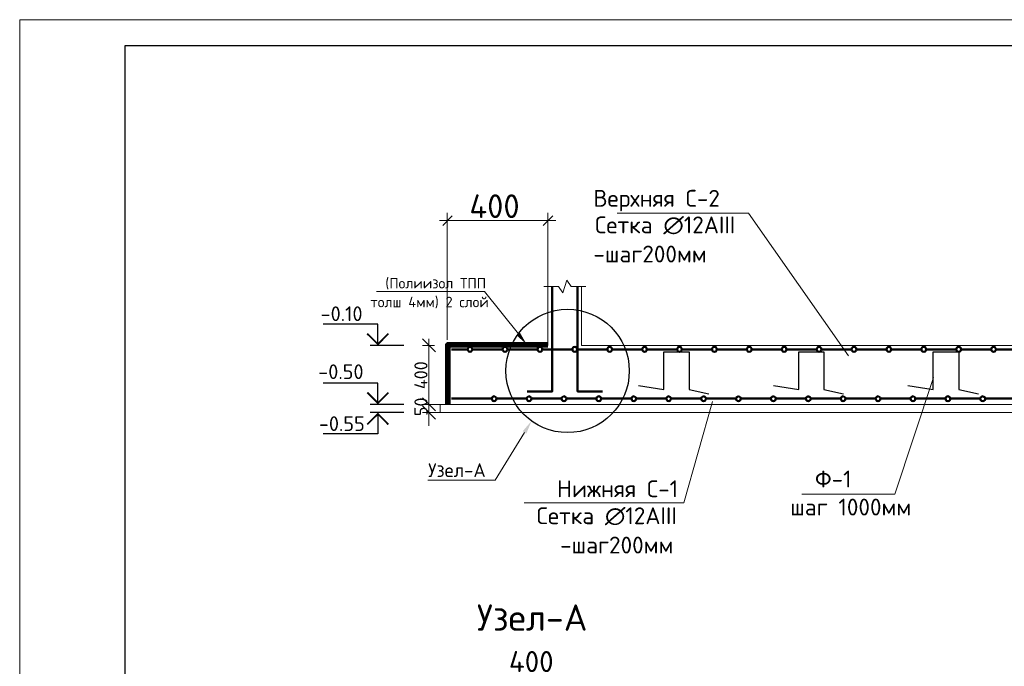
# Model space of a CAD drawing. Header units: millimetres. Extents: x -2765404 to 1548445, y -374876 to 1313256.
# Tile 28 of 77: x 15757 to 34459, y -200302 to -188015. Entities that reach past the tile are written whole.
import ezdxf

# ---------------------------------------------------------------- set-up
doc = ezdxf.new("R2010")
doc.units = ezdxf.units.MM
for name, color, linetype in [('PDF _PDF _0', 7, 'Continuous'), ('PDF _PDF _0_Ном._пера__5', 5, 'Continuous'), ('PDF _PDF _КЖ', 7, 'Continuous'), ('PDF _PDF _КЖ Таблица', 7, 'Continuous'), ('PDF _PDF _СТЕНЫ', 7, 'Continuous'), ('PDF _Текст', 7, 'Continuous'), ('PDF _ЭМ', 7, 'Continuous')]:
    doc.layers.add(name, color=color, linetype=linetype)
doc.styles.add('PDF ISOCPEUR', font='isocpeur.ttf')

msp = doc.modelspace()

# ---------------------------------------------------------------- linework, layer by layer
at = {"layer": 'PDF _PDF _0', "lineweight": 18}
for points in [[(31497, -194401), (29602, -191691), (27106, -191691)], [(23899, -195326), (23899, -194203), (25791, -194203), (25791, -193083)], [(26429, -193083), (26429, -194203), (35392, -194203)], [(34227, -194203), (45966, -194203), (45966, -193083), (45966, -194203)], [(23657, -194329), (23411, -194077)], [(23531, -195448), (23531, -194077)], [(23633, -194203), (23411, -194203)], [(23657, -195448), (23411, -195200), (23657, -195448)], [(23531, -195074), (23531, -195326), (23531, -195481), (23531, -195733)], [(23411, -195326), (23633, -195326), (23411, -195326)], [(23657, -195607), (23411, -195355)], [(23423, -195326), (46950, -195326)], [(23741, -195481), (23741, -195326)], [(23633, -195481), (23411, -195481)], [(46950, -195481), (23423, -195481)]]:
    msp.add_lwpolyline(points, dxfattribs=at)
at = {"layer": 'PDF _PDF _0', "color": 5, "lineweight": 0}
for points in [[(23974, -191742), (23792, -191925)], [(25702, -191925), (25884, -191742)]]:
    msp.add_lwpolyline(points, dxfattribs=at)
at = {"layer": 'PDF _PDF _0', "color": 1, "lineweight": 18}
for points in [[(22531, -193179), (24588, -193179)], [(23510, -196762), (24785, -196762)]]:
    msp.add_lwpolyline(points, dxfattribs=at)
at = {"layer": 'PDF _PDF _0', "color": 1, "lineweight": 9}
for points in [[(25229, -193987), (24588, -193179)], [(25348, -195858), (24785, -196762)]]:
    msp.add_lwpolyline(points, dxfattribs=at)
at = {"layer": 'PDF _PDF _0', "color": 44, "lineweight": 100, "true_color": 0x936e00}
for points in [[(25791, -194182), (23878, -194182), (23878, -195326)], [(25791, -194203), (23899, -194203), (23899, -195326)]]:
    msp.add_lwpolyline(points, dxfattribs=at)
at = {"layer": 'PDF _PDF _0', "lineweight": 50}
for points in [[(23956, -194281), (24265, -194281)], [(24357, -194281), (24348, -194257), (24333, -194239), (24312, -194233), (24289, -194239), (24274, -194257), (24265, -194281), (24274, -194302), (24289, -194317), (24312, -194326), (24333, -194317), (24348, -194302), (24357, -194281), (24815, -194281), (24929, -194281)], [(25022, -194281), (25013, -194257), (24998, -194239), (24971, -194233), (24953, -194239), (24935, -194257), (24929, -194281), (24935, -194302), (24953, -194317), (24971, -194326), (24998, -194317), (25013, -194302), (25022, -194281), (25477, -194281), (25591, -194281)], [(25684, -194281), (25678, -194257), (25660, -194239), (25636, -194233), (25615, -194239), (25597, -194257), (25591, -194281), (25597, -194302), (25615, -194317), (25636, -194326), (25660, -194317), (25678, -194302), (25684, -194281), (26142, -194281), (26255, -194281)], [(26345, -194281), (26339, -194257), (26324, -194239), (26300, -194233), (26276, -194239), (26258, -194257), (26255, -194281), (26258, -194302), (26276, -194317), (26300, -194326), (26324, -194317), (26339, -194302), (26345, -194281), (26803, -194281), (26920, -194281)], [(27010, -194281), (27004, -194257), (26983, -194239), (26965, -194233), (26941, -194239), (26923, -194257), (26920, -194281), (26923, -194302), (26941, -194317), (26965, -194326), (26983, -194317), (27004, -194302), (27010, -194281), (27465, -194281), (27579, -194281)], [(27671, -194281), (27665, -194257), (27647, -194239), (27626, -194233), (27603, -194239), (27588, -194257), (27579, -194281), (27588, -194302), (27603, -194317), (27626, -194326), (27647, -194317), (27665, -194302), (27671, -194281), (28129, -194281), (28243, -194281)], [(28336, -194281), (28327, -194257), (28312, -194239), (28288, -194233), (28267, -194239), (28252, -194257), (28243, -194281), (28252, -194302), (28267, -194317), (28288, -194326), (28312, -194317), (28327, -194302), (28336, -194281), (28794, -194281), (28908, -194281)], [(29001, -194281), (28992, -194257), (28977, -194239), (28953, -194233), (28932, -194239), (28911, -194257), (28908, -194281), (28911, -194302), (28932, -194317), (28953, -194326), (28977, -194317), (28992, -194302), (29001, -194281), (29453, -194281), (29569, -194281)], [(29659, -194281), (29656, -194257), (29638, -194239), (29614, -194233), (29590, -194239), (29575, -194257), (29569, -194281), (29575, -194302), (29590, -194317), (29614, -194326), (29638, -194317), (29656, -194302), (29659, -194281), (30117, -194281), (30234, -194281)], [(30324, -194281), (30318, -194257), (30300, -194239), (30279, -194233), (30255, -194239), (30237, -194257), (30234, -194281), (30237, -194302), (30255, -194317), (30279, -194326), (30300, -194317), (30318, -194302), (30324, -194281), (30782, -194281), (30893, -194281)], [(30988, -194281), (30979, -194257), (30961, -194239), (30943, -194233), (30919, -194239), (30902, -194257), (30893, -194281), (30902, -194302), (30919, -194317), (30943, -194326), (30961, -194317), (30979, -194302), (30988, -194281), (31443, -194281), (31557, -194281)], [(31650, -194281), (31644, -194257), (31626, -194239), (31602, -194233), (31581, -194239), (31566, -194257), (31557, -194281), (31566, -194302), (31581, -194317), (31602, -194326), (31626, -194317), (31644, -194302), (31650, -194281), (32108, -194281), (32222, -194281)], [(32312, -194281), (32306, -194257), (32291, -194239), (32267, -194233), (32246, -194239), (32225, -194257), (32222, -194281), (32225, -194302), (32246, -194317), (32267, -194326), (32291, -194317), (32306, -194302), (32312, -194281), (32767, -194281), (32886, -194281)], [(32973, -194281), (32970, -194257), (32955, -194239), (32931, -194233), (32904, -194239), (32889, -194257), (32886, -194281), (32889, -194302), (32904, -194317), (32931, -194326), (32955, -194317), (32970, -194302), (32973, -194281), (33431, -194281), (33545, -194281)], [(33638, -194281), (33635, -194257), (33614, -194239), (33593, -194233), (33569, -194239), (33554, -194257), (33545, -194281), (33554, -194302), (33569, -194317), (33593, -194326), (33614, -194317), (33635, -194302), (33638, -194281), (34096, -194281), (34209, -194281)], [(34302, -194281), (34293, -194257), (34278, -194239), (34257, -194233), (34233, -194239), (34215, -194257), (34209, -194281), (34215, -194302), (34233, -194317), (34257, -194326), (34278, -194317), (34293, -194302), (34302, -194281), (34760, -194281), (34871, -194281)], [(24723, -195215), (24729, -195239), (24747, -195257), (24771, -195263), (24791, -195257), (24806, -195239), (24815, -195215), (24806, -195194), (24791, -195179), (24771, -195170), (24747, -195179), (24729, -195194), (24723, -195215), (24265, -195215), (23956, -195215)], [(25384, -195215), (25393, -195239), (25411, -195257), (25429, -195263), (25453, -195257), (25471, -195239), (25477, -195215), (25471, -195194), (25453, -195179), (25429, -195170), (25411, -195179), (25393, -195194), (25384, -195215), (24929, -195215), (24815, -195215)], [(26049, -195215), (26052, -195239), (26073, -195257), (26094, -195263), (26118, -195257), (26136, -195239), (26142, -195215), (26136, -195194), (26118, -195179), (26094, -195170), (26073, -195179), (26052, -195194), (26049, -195215), (25591, -195215), (25477, -195215)], [(26713, -195215), (26716, -195239), (26734, -195257), (26758, -195263), (26782, -195257), (26797, -195239), (26803, -195215), (26797, -195194), (26782, -195179), (26758, -195170), (26734, -195179), (26716, -195194), (26713, -195215), (26255, -195215), (26142, -195215)], [(27378, -195215), (27381, -195239), (27396, -195257), (27420, -195263), (27441, -195257), (27462, -195239), (27465, -195215), (27462, -195194), (27441, -195179), (27420, -195170), (27396, -195179), (27381, -195194), (27378, -195215), (26920, -195215), (26803, -195215)], [(28037, -195215), (28046, -195239), (28061, -195257), (28084, -195263), (28105, -195257), (28120, -195239), (28129, -195215), (28120, -195194), (28105, -195179), (28084, -195170), (28061, -195179), (28046, -195194), (28037, -195215), (27579, -195215), (27465, -195215)], [(28701, -195215), (28707, -195239), (28725, -195257), (28746, -195263), (28770, -195257), (28785, -195239), (28794, -195215), (28785, -195194), (28770, -195179), (28746, -195170), (28725, -195179), (28707, -195194), (28701, -195215), (28243, -195215), (28129, -195215)], [(29363, -195215), (29369, -195239), (29390, -195257), (29408, -195263), (29432, -195257), (29450, -195239), (29453, -195215), (29450, -195194), (29432, -195179), (29408, -195170), (29390, -195179), (29369, -195194), (29363, -195215), (28908, -195215), (28794, -195215)], [(30027, -195215), (30030, -195239), (30048, -195257), (30072, -195263), (30096, -195257), (30114, -195239), (30117, -195215), (30114, -195194), (30096, -195179), (30072, -195170), (30048, -195179), (30030, -195194), (30027, -195215), (29569, -195215), (29453, -195215)], [(30689, -195215), (30695, -195239), (30713, -195257), (30737, -195263), (30755, -195257), (30776, -195239), (30782, -195215), (30776, -195194), (30755, -195179), (30737, -195170), (30713, -195179), (30695, -195194), (30689, -195215), (30234, -195215), (30117, -195215)], [(31351, -195215), (31360, -195239), (31375, -195257), (31398, -195263), (31419, -195257), (31437, -195239), (31443, -195215), (31437, -195194), (31419, -195179), (31398, -195170), (31375, -195179), (31360, -195194), (31351, -195215), (30893, -195215), (30782, -195215)], [(32015, -195215), (32024, -195239), (32039, -195257), (32060, -195263), (32084, -195257), (32099, -195239), (32108, -195215), (32099, -195194), (32084, -195179), (32060, -195170), (32039, -195179), (32024, -195194), (32015, -195215), (31557, -195215), (31443, -195215)], [(32680, -195215), (32683, -195239), (32704, -195257), (32725, -195263), (32749, -195257), (32764, -195239), (32767, -195215), (32764, -195194), (32749, -195179), (32725, -195170), (32704, -195179), (32683, -195194), (32680, -195215), (32222, -195215), (32108, -195215)], [(33341, -195215), (33347, -195239), (33362, -195257), (33386, -195263), (33410, -195257), (33428, -195239), (33431, -195215), (33428, -195194), (33410, -195179), (33386, -195170), (33362, -195179), (33347, -195194), (33341, -195215), (32886, -195215), (32767, -195215)], [(34003, -195215), (34009, -195239), (34027, -195257), (34051, -195263), (34072, -195257), (34093, -195239), (34096, -195215), (34093, -195194), (34072, -195179), (34051, -195170), (34027, -195179), (34009, -195194), (34003, -195215), (33545, -195215), (33431, -195215)], [(34668, -195215), (34674, -195239), (34691, -195257), (34715, -195263), (34733, -195257), (34751, -195239), (34760, -195215), (34751, -195194), (34733, -195179), (34715, -195170), (34691, -195179), (34674, -195194), (34668, -195215), (34209, -195215), (34096, -195215)]]:
    msp.add_lwpolyline(points, dxfattribs=at)
at = {"layer": 'PDF _PDF _0', "color": 5, "lineweight": 30}
for points in [[(27510, -194963), (27992, -195041), (27992, -194326), (28474, -194326), (28474, -195041), (28845, -195125)], [(30072, -194963), (30554, -195041), (30554, -194326), (31030, -194326), (31030, -195041), (31404, -195125)], [(32629, -194963), (33111, -195041), (33111, -194326), (33593, -194326), (33593, -195041), (33967, -195125)]]:
    msp.add_lwpolyline(points, dxfattribs=at)
at = {"layer": 'PDF _PDF _0', "color": 1, "lineweight": 25}
msp.add_circle((26164, -194689), 1172, dxfattribs=at)
at = {"layer": 'PDF _PDF _0', "color": 1, "transparency": 33554559}
for points in [[(25258, -193960), (25384, -194182), (25196, -194014)], [(25312, -195834), (25477, -195643), (25381, -195879)]]:
    msp.add_solid(points, dxfattribs=at)
at = {"layer": 'PDF _PDF _0_Ном._пера__5', "lineweight": 0}
for points in [[(23878, -194101), (23878, -191682)], [(25791, -194101), (25791, -191682)], [(23729, -191832), (25941, -191832)]]:
    msp.add_lwpolyline(points, dxfattribs=at)
at = {"layer": 'PDF _PDF _КЖ', "lineweight": 25}
for points in [[(22561, -194203), (22561, -193802), (21519, -193802)], [(23055, -194203), (22415, -194203)], [(22561, -195326), (22561, -194924), (21519, -194924)], [(23055, -195326), (22415, -195326)], [(22561, -195481), (22561, -195882), (21519, -195882)], [(23055, -195481), (22415, -195481)]]:
    msp.add_lwpolyline(points, dxfattribs=at)
at = {"layer": 'PDF _PDF _КЖ', "lineweight": 0, "const_width": 33.6}
for points in [[(22759, -193981), (22561, -194182), (22358, -193981)], [(22759, -195706), (22561, -195505), (22358, -195706)]]:
    msp.add_lwpolyline(points, dxfattribs=at)
at = {"layer": 'PDF _PDF _КЖ', "lineweight": 0}
msp.add_lwpolyline([(22759, -195101, 33.9, 33.9, 0), (22561, -195299, 36, 36, 0), (22358, -195100, 0, 0, 0)], format="xyseb", dxfattribs=at)
at = {"layer": 'PDF _PDF _КЖ Таблица', "lineweight": 18}
for points in [[(25714, -193083), (25992, -193083), (26073, -193203), (26151, -192964), (26231, -193083), (26510, -193083)], [(33117, -194814), (32380, -197032), (30614, -197032)], [(28914, -195269), (28369, -197194), (25336, -197194)]]:
    msp.add_lwpolyline(points, dxfattribs=at)
at = {"layer": 'PDF _PDF _СТЕНЫ', "color": 22, "lineweight": 50, "true_color": 0xdd3700}
for points in [[(25872, -193083), (25872, -195080), (25393, -195080)], [(26354, -193083), (26354, -195080), (26830, -195080)]]:
    msp.add_lwpolyline(points, dxfattribs=at)
at = {"layer": 'PDF _ЭМ', "lineweight": 20}
msp.add_lwpolyline([(15757, -217712), (15757, -188015), (57755, -188015), (57755, -217712), (15757, -217712), (15757, -188015)], dxfattribs=at)
at = {"layer": 'PDF _ЭМ', "lineweight": 30}
msp.add_lwpolyline([(17756, -208713), (16556, -208713), (16556, -217212), (17756, -217212), (57255, -217212), (57255, -188515), (17756, -188515), (17756, -217212)], dxfattribs=at)

# ---------------------------------------------------------------- texts
at = {"layer": 'PDF _Текст', "color": 5, "attachment_point": 7, "style": 'PDF ISOCPEUR'}
for s, insert, char_height in [('400', (24298, -191784), 450), ('Ф-1', (30863, -196903), 320), ('шаг 1000мм', (30393, -197436), 320)]:
    msp.add_mtext(s, dxfattribs=dict(at, insert=insert, char_height=char_height))
at = {"layer": 'PDF _Текст', "color": 6, "char_height": 320, "attachment_point": 7, "style": 'PDF ISOCPEUR'}
for s, insert in [('Верхняя С-2', (26654, -191656)), ('Сетка ∅12AIII', (26686, -192095)), ('-шаг200мм', (26654, -192628))]:
    msp.add_mtext(s, dxfattribs=dict(at, insert=insert))
at = {"layer": 'PDF _Текст', "attachment_point": 7, "style": 'PDF ISOCPEUR'}
for s, insert, char_height in [('(Полиизол ТПП', (22702, -193142), 200), ('-0.10', (21472, -193742), 280), ('толш 4мм) 2 слой', (22418, -193499), 200), ('-0.50', (21427, -194844), 280), ('-0.55', (21439, -195831), 280), ('400', (25049, -200412), 400)]:
    msp.add_mtext(s, dxfattribs=dict(at, insert=insert, char_height=char_height))
at = {"layer": 'PDF _Текст', "insert": (23503, -195548), "char_height": 250, "attachment_point": 7, "rotation": 90, "style": 'PDF ISOCPEUR'}
msp.add_mtext('50 400', dxfattribs=at)
at = {"layer": 'PDF _Текст', "color": 1, "attachment_point": 7, "style": 'PDF ISOCPEUR'}
for insert, char_height in [((23516, -196706), 260), ((24441, -199627), 500)]:
    msp.add_mtext('Узел-A', dxfattribs=dict(at, insert=insert, char_height=char_height))
at = {"layer": 'PDF _Текст', "color": 12, "true_color": 0xdd0000, "char_height": 320, "attachment_point": 7, "style": 'PDF ISOCPEUR'}
for s, insert in [('Нижняя С-1', (25962, -197089)), ('Сетка ∅12AIII', (25576, -197622)), ('-шаг200мм', (26022, -198158))]:
    msp.add_mtext(s, dxfattribs=dict(at, insert=insert))

doc.saveas('drawing.dxf')
